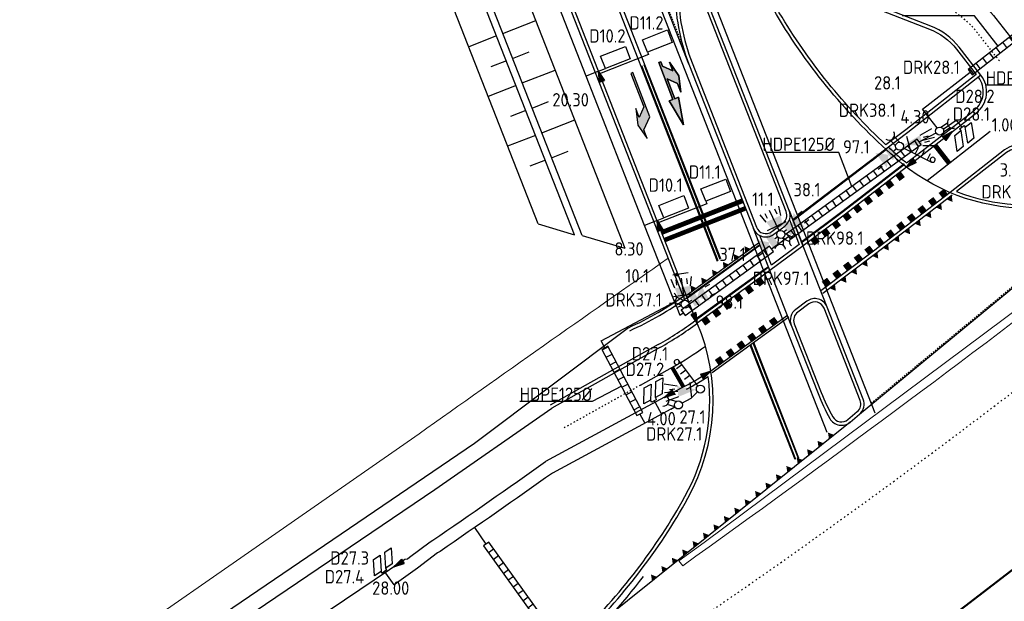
# Model space of a CAD drawing. Header units: millimetres. Extents: x 147130 to 147617, y 458821 to 459251.
# Tile 6 of 14: x 147382 to 147456, y 459045 to 459088. Entities that reach past the tile are written whole.
import ezdxf
from ezdxf.enums import TextEntityAlignment as Align

# ---------------------------------------------------------------- set-up
doc = ezdxf.new("R2010")
doc.units = ezdxf.units.MM
doc.header["$LTSCALE"] = 0.25
for name, pattern in [('LIJN1-1', [2, 1, -1]), ('LIJN1-3', [4, 1, -3]), ('VW-30-270_STREEP', [3, 0.3, -2.7])]:
    doc.linetypes.add(name, pattern=pattern)
for name, color, linetype in [('BUIS', 1, 'Continuous'), ('INST-T-CODE', 1, 'Continuous'), ('INSTALLATIE', 3, 'Continuous'), ('KABEL', 3, 'Continuous'), ('LUS-T-CODE', 1, 'Continuous'), ('LUSSEN', 7, 'Continuous'), ('MAAT-T-CODE', 7, 'Continuous'), ('MAATVOERING', 7, 'Continuous'), ('MARKERING', 9, 'Continuous'), ('MAST', 3, 'Continuous'), ('ONDERGROND', 7, 'Continuous'), ('oude_INST-T-CODE', 252, 'Continuous'), ('oude_INSTALLATIE', 252, 'Continuous'), ('oude_MAAT-T-CODE', 252, 'Continuous'), ('oude_MAATVOERING', 252, 'Continuous'), ('UITSLIJPER', 1, 'Continuous')]:
    doc.layers.add(name, color=color, linetype=linetype)
doc.styles.add('I020-1', font='ISO', dxfattribs={"height": 2})
doc.styles.add('I035-0', font='ISOCP.shx', dxfattribs={"height": 1.75})
doc.styles.add('ISO', font='isocp.shx')
pattern_1 = [(305.91365158, (13472.0838, -4114.05794), (0.5142877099, 0.3724689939), [])]

# ---------------------------------------------------------------- blocks, each defined once
blk = doc.blocks.new('V_P2')
for p, q in [((0, 0), (0.78, 0.194)), ((0, 0), (0.78, 0.146)), ((0, 0), (0.78, 0.097)), ((0.78, 0.06), (0, 0)), ((0, 0), (0.78, 0.049)), ((0.78, 0.037), (0, 0)), ((0, 0), (0.78, 0)), ((0.78, -0.194), (0, 0)), ((0, 0), (0.78, -0.097)), ((0, 0), (0.78, -0.146)), ((0, 0), (0.78, -0.049)), ((0, 0), (0.78, 0)), ((0.78, -0.194), (0.78, 0.194))]:
    blk.add_line(p, q)
for points in [[(0.78, 0.181), (0, 0)], [(0, 0), (0.78, 0.171)], [(0.78, 0.159), (0, 0)], [(0.78, 0.135), (0, 0)], [(0, 0), (0.78, 0.121)], [(0.78, 0.11), (0, 0)], [(0.78, 0.085), (0, 0)], [(0, 0), (0.78, 0.073)], [(0, 0), (0.78, 0.026)], [(0.78, 0.012), (0, 0)], [(0.78, -0.181), (0, 0)], [(0, 0), (0.78, -0.171)], [(0.78, -0.159), (0, 0)], [(0.78, -0.135), (0, 0)], [(0, 0), (0.78, -0.121)], [(0.78, -0.11), (0, 0)], [(0, 0), (0.78, -0.073)], [(0.78, -0.037), (0, 0)], [(0, 0), (0.78, -0.026)], [(0.78, -0.06), (0, 0)], [(0.78, -0.085), (0, 0)], [(0.78, -0.012), (0, 0)]]:
    blk.add_lwpolyline(points)
at = {"layer": 'oude_MAAT-T-CODE', "style": 'I020-1'}
blk.add_attdef('MAAT', text='', height=1, dxfattribs=at).set_placement((1.5, 0), align=Align.MIDDLE)
blk = doc.blocks.new('V_DRK')
for p, q in [((0.22, 0.204), (0.818, 0.204)), ((0.22, -0.204), (0.806, -0.204))]:
    blk.add_line(p, q)
blk.add_arc((1.174, -0.01), 0.416, 101.07288, 258.88402)
at = {"style": 'I020-1'}
blk.add_attdef('INST', text='', height=1, dxfattribs=at).set_placement((3.19, -0.003), align=Align.MIDDLE)
blk = doc.blocks.new('V_MAST')
blk.add_circle((0, 0), 0.3)
blk = doc.blocks.new('V_TAND')
at = {"layer": 'MARKERING'}
for points in [[(0, 0), (0.5, 0), (0.25, -0.433)], [(1, 0), (1.5, 0), (1.25, -0.433)], [(2, 0), (2.5, 0), (2.25, -0.433)]]:
    blk.add_solid(points, dxfattribs=at)
blk = doc.blocks.new('V_BLOKJE')
at = {"layer": 'MARKERING'}
for points in [[(1, 0), (1.5, 0), (1, -0.5), (1.5, -0.5)], [(2, 0), (2.5, 0), (2, -0.5), (2.5, -0.5)], [(3, 0), (3.5, 0), (3, -0.5), (3.5, -0.5)]]:
    blk.add_solid(points, dxfattribs=at)
blk = doc.blocks.new('V_VGLNT')
for p, q in [((0.548, 0), (0.3, 0)), ((1.948, 0.4), (2.348, 0.4)), ((1.948, -0.4), (2.348, -0.4))]:
    blk.add_line(p, q)
for points in [[(0.548, 0.5), (1.048, 0.5), (0.548, -0.5), (1.048, -0.5)], [(1.048, 0), (1.748, 0.7), (1.748, -0.7)]]:
    blk.add_solid(points)
at = {"style": 'I020-1'}
blk.add_attdef('INST', text='', height=1, dxfattribs=at).set_placement((4.115, -0.001), align=Align.MIDDLE)
blk = doc.blocks.new('V_3X20LNT_S')
for p, q in [((0.7, 0.58), (0.7, -0.58)), ((1.7, 0.4), (2.666, 0.659)), ((1.7, 0), (2.7, 0)), ((1.9, 0.2), (2.3, 0.2)), ((1.7, -0.4), (2.666, -0.659)), ((1.9, -0.2), (2.3, -0.2))]:
    blk.add_line(p, q)
blk.add_solid([(0.3, 0), (1.7, 0.4), (1.7, -0.4)])
at = {"style": 'I020-1'}
blk.add_attdef('LNT', text='', height=1, dxfattribs=at).set_placement((4.129, 0), align=Align.MIDDLE)
blk = doc.blocks.new('V_3X30LNT_S')
for p, q in [((0.7, 0.769), (0.7, -0.769)), ((1.3, 0.6), (1.979, 0.769)), ((0.3, 0), (1.975, 0)), ((1.5, 0.4), (1.9, 0.4)), ((1.3, -0.6), (1.979, -0.769)), ((1.5, -0.4), (1.9, -0.4))]:
    blk.add_line(p, q)
blk.add_solid([(0.5, 0.4), (0.5, -0.4), (1.3, 0.6), (1.3, -0.6)])
at = {"layer": 'oude_INST-T-CODE', "style": 'I020-1'}
blk.add_attdef('LNT', text='', height=1, dxfattribs=at).set_placement((3.534, -0.001), align=Align.MIDDLE)
blk = doc.blocks.new('V_SECLNT_WTV')
for p, q in [((0.3, 0), (2.677, 0)), ((1.3, 0.5), (1.3, 0)), ((1.8, 0.5), (1.8, 0)), ((2.3, 0.5), (2.3, 0))]:
    blk.add_line(p, q)
at = {"extrusion": (0, 0, -1)}
blk.add_ellipse((2.677, 0.189), major_axis=(0.134, -0.134), ratio=1, start_param=5.497787, end_param=11.780972, dxfattribs=at)

msp = doc.modelspace()

# ---------------------------------------------------------------- hatches: boundary and pattern name
at = {"layer": 'BUIS'}
h = msp.add_hatch(dxfattribs=at)
h.set_pattern_fill('LINE', color=256, scale=0.2, angle=307.98, style=0)
h.paths.add_polyline_path([(147453.884, 459084.269), (147457.431, 459087.038), (147457.123, 459087.432), (147453.576, 459084.663)])
h = msp.add_hatch(dxfattribs=at)
h.set_pattern_fill('LINE', color=256, scale=0.2, angle=305.91365, style=0)
h.set_pattern_definition(pattern_1)
h.paths.add_polyline_path([(147440.262, 459071.946), (147450.054, 459079.038), (147449.761, 459079.443), (147439.969, 459072.351)])
h = msp.add_hatch(dxfattribs=at)
h.set_pattern_fill('LINE', color=256, scale=0.2, angle=305.91365, style=0)
h.set_pattern_definition(pattern_1)
h.paths.add_polyline_path([(147432.371, 459066.231), (147438.99, 459071.025), (147438.696, 459071.43), (147432.078, 459066.636)])
h = msp.add_hatch(dxfattribs=at)
h.set_pattern_fill('LINE', color=256, scale=0.2, angle=27.79517, style=0)
h.set_pattern_definition([(27.79517267, (-327433.9189, 375369.63066), (-0.29610819, 0.5617338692), [])])
h.paths.add_polyline_path([(147426.133, 459063.694), (147428.747, 459058.735), (147429.189, 459058.968), (147426.575, 459063.927)])
h = msp.add_hatch(dxfattribs=at)
h.set_pattern_fill('LINE', color=256, scale=0.2, angle=35.94296, style=0)
h.set_pattern_definition([(35.9429571, (-310783.09135, 308892.57135), (-0.3727319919, 0.51409713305), [])])
h.paths.add_polyline_path([(147417.248, 459048.968), (147438.507, 459019.373), (147438.912, 459019.667), (147417.653, 459049.262)])
at = {"layer": 'ONDERGROND'}
for points in [[(147431.793, 459083.619), (147432.043, 459082.965), (147431.895, 459084.194), (147431.187, 459085.208), (147431.437, 459084.554), (147430.662, 459084.9), (147430.537, 459085.227), (147430.397, 459085.174), (147431.449, 459082.418), (147431.169, 459082.311), (147432.25, 459080.529), (147431.87, 459082.578), (147431.589, 459082.471), (147431.019, 459083.966)], [(147428.44, 459084.427), (147428.3, 459084.373), (147429.27, 459081.853), (147428.925, 459081.078), (147428.674, 459081.731), (147428.825, 459080.503), (147429.535, 459079.491), (147429.284, 459080.144), (147429.715, 459081.114)]]:
    msp.add_hatch(color=256, dxfattribs=at).paths.add_polyline_path(points)

# ---------------------------------------------------------------- linework, layer by layer
at = {"layer": 'BUIS'}
for points in [[(147455.822, 459086.416), (147454.062, 459088.67), (147448.63, 459088.67)], [(147463.009, 459084.958), (147460.335, 459083.477), (147454.903, 459083.477)], [(147444.865, 459075.897), (147443.9, 459078.432), (147438.468, 459078.432)], [(147427.589, 459060.932), (147425.404, 459059.785), (147419.972, 459059.785)]]:
    msp.add_lwpolyline(points, dxfattribs=at)
at = {"layer": 'BUIS', "flags": 128}
for points in [[(147453.884, 459084.269), (147457.431, 459087.038), (147457.123, 459087.432), (147453.576, 459084.663)], [(147440.262, 459071.946), (147450.054, 459079.038), (147449.761, 459079.443), (147439.969, 459072.351)], [(147432.371, 459066.231), (147438.99, 459071.025), (147438.696, 459071.43), (147432.078, 459066.636)], [(147426.133, 459063.694), (147428.747, 459058.735), (147429.189, 459058.968), (147426.575, 459063.927)], [(147417.248, 459048.968), (147438.507, 459019.373), (147438.912, 459019.667), (147417.653, 459049.262)]]:
    msp.add_lwpolyline(points, close=True, dxfattribs=at)
at = {"layer": 'INSTALLATIE'}
msp.add_line((147432.598, 459069.426), (147431.451, 459069.261), dxfattribs=at)
msp.add_lwpolyline([(147431.431, 459069.258, 0, 0.35, 0), (147431.827, 459069.315, 0.35, 0.35, 0)], format="xyseb", dxfattribs=at)
at = {"layer": 'KABEL'}
for p, q in [((147439.718, 459072.06), (147439.813, 459071.929)), ((147426.065, 459064.338, 14.248), (147431.586, 459067.249, 14.248))]:
    msp.add_line(p, q, dxfattribs=at)
for points in [[(147424.95, 459084.162), (147420.285, 459096.133)], [(147425.885, 459084.528), (147424.95, 459084.162)], [(147429.323, 459072.987), (147424.95, 459084.162)], [(147430.266, 459073.356), (147429.323, 459072.987)], [(147431.749, 459066.834), (147429.323, 459072.987)], [(147432.088, 459066.966), (147431.749, 459066.834)]]:
    msp.add_lwpolyline(points, dxfattribs=at)
at = {"layer": 'KABEL', "flags": 128}
for points in [[(147450.713, 459082.111), (147453.73, 459084.466)], [(147450.169, 459081.685), (147450.713, 459082.111)], [(147451.263, 459080.283), (147450.169, 459081.685)], [(147451.714, 459080.186), (147452.698, 459080.863), (147452.995, 459080.483)], [(147449.908, 459079.241), (147451.182, 459079.908)], [(147448.611, 459078.669), (147448.638, 459078.63)], [(147438.843, 459071.227), (147440.115, 459072.149)], [(147431.749, 459066.834), (147431.977, 459066.254), (147432.224, 459066.433)], [(147432.128, 459059.673), (147432.829, 459060.052), (147433.296, 459060.512)], [(147430.119, 459059.725), (147430.594, 459058.845)], [(147428.968, 459058.852), (147429.338, 459058.167)], [(147431.289, 459059.22), (147431.6, 459059.388)], [(147417.451, 459049.115), (147416.597, 459050.348)]]:
    msp.add_lwpolyline(points, dxfattribs=at)
at = {"layer": 'KABEL', "elevation": 14.248}
msp.add_lwpolyline([(147426.347, 459063.818), (147426.065, 459064.338)], dxfattribs=at)
at = {"layer": 'KABEL', "flags": 128}
msp.add_lwpolyline([(147431.289, 459059.22), (147422.424, 459054.434, -0.004074), (147414.001, 459048.56), (147413.816, 459048.443), (147412.308, 459047.317), (147410.549, 459046.053), (147409.924, 459046.94)], format="xyb", dxfattribs=at)
at = {"layer": 'LUSSEN'}
for points in [[(147431.407, 459086.693), (147429.545, 459085.963), (147429.18, 459086.894), (147431.042, 459087.624), (147431.407, 459086.693)], [(147428.259, 459085.459), (147426.397, 459084.729), (147426.032, 459085.66), (147427.894, 459086.39), (147428.259, 459085.459)], [(147435.776, 459075.517), (147433.914, 459074.787), (147433.549, 459075.718), (147435.411, 459076.448), (147435.776, 459075.517)], [(147432.628, 459074.283), (147430.766, 459073.553), (147430.401, 459074.484), (147432.263, 459075.214), (147432.628, 459074.283)]]:
    msp.add_lwpolyline(points, dxfattribs=at)
at = {"layer": 'LUSSEN', "flags": 128}
for points in [[(147454.006, 459079.512), (147453.559, 459079.143), (147453.369, 459080.334), (147453.816, 459080.703)], [(147453.218, 459078.896), (147452.771, 459078.527), (147452.581, 459079.719), (147453.028, 459080.088)], [(147429.784, 459059.885), (147429.277, 459059.604), (147429.307, 459060.81), (147429.815, 459061.091)], [(147430.659, 459060.369), (147430.152, 459060.088), (147430.182, 459061.294), (147430.69, 459061.575)], [(147410.404, 459047.629), (147409.923, 459047.306), (147409.85, 459048.51), (147410.331, 459048.834)], [(147409.574, 459047.066), (147409.093, 459046.743), (147409.02, 459047.947), (147409.501, 459048.27)]]:
    msp.add_lwpolyline(points, close=True, dxfattribs=at)
at = {"layer": 'ONDERGROND'}
for p, q in [((147434.799, 459070.288), (147421.512, 459104.174)), ((147435.05, 459070.47), (147421.791, 459104.284)), ((147432.654, 459085.071), (147425.217, 459104.037)), ((147430.397, 459085.174), (147430.537, 459085.227)), ((147430.537, 459085.227), (147430.397, 459085.174)), ((147431.449, 459082.418), (147430.397, 459085.174)), ((147430.397, 459085.174), (147431.449, 459082.418)), ((147430.537, 459085.227), (147430.662, 459084.9)), ((147430.662, 459084.9), (147430.537, 459085.227)), ((147430.662, 459084.9), (147431.437, 459084.554)), ((147431.437, 459084.554), (147430.662, 459084.9)), ((147431.437, 459084.554), (147431.187, 459085.208)), ((147431.187, 459085.208), (147431.895, 459084.194)), ((147431.895, 459084.194), (147431.187, 459085.208)), ((147431.187, 459085.208), (147431.437, 459084.554)), ((147428.44, 459084.427), (147428.3, 459084.373)), ((147428.3, 459084.373), (147429.27, 459081.853)), ((147429.715, 459081.114), (147428.44, 459084.427)), ((147428.44, 459084.427), (147428.44, 459084.427)), ((147431.793, 459083.619), (147431.019, 459083.966)), ((147431.019, 459083.966), (147431.589, 459082.471)), ((147431.589, 459082.471), (147431.019, 459083.966)), ((147431.019, 459083.966), (147431.793, 459083.619)), ((147431.895, 459084.194), (147432.043, 459082.965)), ((147432.043, 459082.965), (147431.895, 459084.194)), ((147432.043, 459082.965), (147431.793, 459083.619)), ((147431.793, 459083.619), (147432.043, 459082.965)), ((147431.793, 459083.619), (147431.793, 459083.619)), ((147431.169, 459082.311), (147431.449, 459082.418)), ((147431.449, 459082.418), (147431.169, 459082.311)), ((147431.589, 459082.471), (147431.87, 459082.578)), ((147431.87, 459082.578), (147431.589, 459082.471)), ((147431.87, 459082.578), (147432.25, 459080.529)), ((147432.25, 459080.529), (147431.87, 459082.578)), ((147428.925, 459081.078), (147428.674, 459081.731)), ((147428.674, 459081.731), (147428.825, 459080.503)), ((147429.27, 459081.853), (147428.925, 459081.078)), ((147432.25, 459080.529), (147431.169, 459082.311)), ((147431.169, 459082.311), (147432.25, 459080.529)), ((147429.284, 459080.144), (147429.715, 459081.114)), ((147428.825, 459080.503), (147429.535, 459079.491)), ((147429.535, 459079.491), (147429.284, 459080.144)), ((147452.087, 459077.534), (147451.016, 459078.928)), ((147447.41, 459078.688), (147440.455, 459073.394)), ((147448.812, 459077.55), (147444.234, 459074.033)), ((147448.964, 459077.352), (147444.385, 459073.834)), ((147445.437, 459058.84), (147468.162, 459077.577)), ((147452.224, 459075.452), (147446.499, 459071.044)), ((147452.377, 459075.254), (147446.65, 459070.845)), ((147436.628, 459074.938), (147430.576, 459072.565)), ((147436.847, 459074.379), (147430.795, 459072.006)), ((147436.901, 459074.24), (147430.85, 459071.867)), ((147443.015, 459066.866), (147440.177, 459074.103)), ((147444.234, 459074.033), (147441.063, 459071.663)), ((147444.385, 459073.834), (147441.213, 459071.463)), ((147440.321, 459065.518), (147437.484, 459072.752)), ((147437.872, 459071.657), (147432.439, 459067.707)), ((147437.963, 459071.531), (147432.53, 459067.582)), ((147446.499, 459071.044), (147442.538, 459068.084)), ((147446.65, 459070.845), (147442.687, 459067.883)), ((147438.275, 459069.58), (147433.138, 459065.861)), ((147438.423, 459069.378), (147433.284, 459065.659)), ((147438.571, 459069.801), (147438.275, 459069.58)), ((147438.72, 459069.6), (147438.423, 459069.378)), ((147440.042, 459066.229), (147434.295, 459062.069)), ((147440.133, 459066.104), (147434.385, 459061.944)), ((147440.623, 459055.435), (147437.256, 459064.021)), ((147440.902, 459055.545), (147437.507, 459064.203)), ((147444.737, 459058.245), (147424.444, 459041.974))]:
    msp.add_line(p, q, dxfattribs=at)
at = {"layer": 'ONDERGROND', "linetype": 'LIJN1-1', "ltscale": 0.3}
for p, q in [((147432.177, 459086.493), (147425.426, 459103.71)), ((147446.321, 459059.666), (147468.115, 459077.635))]:
    msp.add_line(p, q, dxfattribs=at)
at = {"layer": 'ONDERGROND', "linetype": 'VW-30-270_STREEP', "ltscale": 0.25}
for p, q in [((147455.927, 459085.309), (147454.282, 459087.416)), ((147429.015, 459061.013), (147423.221, 459057.772))]:
    msp.add_line(p, q, dxfattribs=at)
at = {"layer": 'ONDERGROND', "linetype": 'Continuous'}
for p, q in [((147434.841, 459070.318), (147429.113, 459084.926)), ((147435.008, 459070.44), (147429.299, 459084.999)), ((147455.239, 459080.015), (147450.501, 459076.316)), ((147440.669, 459055.453), (147437.298, 459064.052)), ((147440.855, 459055.527), (147437.465, 459064.173)), ((147429.015, 459061.013), (147431.412, 459062.354))]:
    msp.add_line(p, q, dxfattribs=at)
at = {"layer": 'ONDERGROND', "ltscale": 0.125}
for p, q in [((147447.44, 459078.648), (147440.486, 459073.354)), ((147448.781, 459077.59), (147444.204, 459074.073)), ((147444.204, 459074.073), (147441.033, 459071.703)), ((147437.993, 459071.491), (147432.559, 459067.541)), ((147438.246, 459069.62), (147433.108, 459065.902)), ((147438.541, 459069.841), (147438.246, 459069.62))]:
    msp.add_line(p, q, dxfattribs=at)
at = {"layer": 'ONDERGROND'}
for points in [[(147405.046, 459032.056), (147424.444, 459041.974, 0.074169), (147432.577, 459052.551, 0.2304), (147433.284, 459065.659), (147418.424, 459103.556), (147399.186, 459165.896), (147391.544, 459184.02, 0.395739)], [(147549.196, 459149.483), (147524.683, 459129.092), (147523.578, 459128.076), (147511.69, 459116.657), (147499.601, 459105.429), (147491.809, 459098.401), (147482.063, 459089.793), (147474.827, 459083.653), (147467.878, 459077.925, -0.377547), (147448.107, 459078.06, -0.077874), (147439.214, 459088.786, -0.455134), (147444.862, 459105.979), (147533.844, 459143.512, 0.080309), (147536.549, 459145.206), (147538.418, 459145.234)], [(147440.091, 459102.338), (147442.539, 459096.531, 0.202249), (147445.322, 459093.818), (147452.063, 459091.176, -0.13439), (147455.661, 459088.493), (147457.306, 459086.386, 0.414214), (147460.113, 459086.04), (147460.846, 459086.612), (147516.623, 459130.158, 0.338064), (147517.852, 459134.854), (147517.559, 459135.554, 0.414698), (147516.249, 459136.09)], [(147448.964, 459077.352), (147450.292, 459078.372), (147454.202, 459081.425, 0.414214), (147454.547, 459084.232), (147452.902, 459086.339, 0.13439), (147450.786, 459087.917), (147444.045, 459090.56, -0.202249), (147439.314, 459095.171), (147438.657, 459096.731, 0.761166), (147437.644, 459096.599, -0.029264)], [(147438.426, 459096.634), (147439.084, 459095.074, 0.202249), (147443.953, 459090.327), (147450.695, 459087.685, -0.13439), (147452.705, 459086.185), (147454.197, 459084.275), (147448.915, 459080.151), (147447.425, 459079.015, -0.071454), (147439.429, 459088.913, -0.170885), (147437.891, 459096.564, -0.170885)], [(147431.619, 459090.645, 0.095316), (147432.654, 459085.071), (147437.484, 459072.752, 0.495102), (147439.014, 459072.317), (147439.845, 459072.937, 0.337701), (147440.177, 459074.103), (147433.55, 459091.004, 0.8259), (147431.619, 459090.645)], [(147431.869, 459090.633, 0.095136), (147432.887, 459085.162), (147437.717, 459072.844, 0.495102), (147438.864, 459072.517), (147439.695, 459073.138, 0.337701), (147439.944, 459074.012), (147433.317, 459090.913, 0.8259), (147431.869, 459090.644, 0.8259)], [(147447.612, 459078.842, 0.004971), (147448.273, 459078.247, 0.015337), (147448.964, 459077.667), (147450.139, 459078.57), (147454.048, 459081.622, 0.414214), (147454.35, 459084.078)], [(147461.922, 459074.759), (147459.114, 459078.301, 0.412061), (147456.316, 459078.635), (147452.224, 459075.452)], [(147461.482, 459074.912), (147458.918, 459078.146, 0.412098), (147456.47, 459078.438), (147452.716, 459075.519, 0.152832), (147461.482, 459074.912)], [(147442.336, 459060.379, 0.034352), (147443.218, 459058.518, 0.472007), (147444.737, 459058.245), (147445.437, 459058.84, 0.32039), (147445.72, 459059.967), (147443.015, 459066.866, 0.494243), (147441.488, 459067.303), (147440.656, 459066.685, 0.33847), (147440.321, 459065.518), (147442.336, 459060.379)], [(147404.99, 459032.318), (147424.297, 459042.18, 0.073962), (147432.359, 459052.672, 0.159019), (147434.099, 459061.656)], [(147130.896, 458879.007), (147136.12, 458881.978, 0.002229), (147197.14, 458917.201, 0.002959), (147227.188, 458935.077, 0.004372), (147323.406, 458994.339, 0.007777), (147396.961, 459041.938), (147413.613, 459053.187), (147422.367, 459059.299)], [(147132.231, 458876.404), (147178.796, 458903.041), (147198.814, 458914.712, 0.002581), (147254.84, 458948.338, 0.002722), (147325.398, 458992.142, 0.004614), (147363.793, 459016.517), (147398.87, 459039.573), (147411.37, 459047.971), (147411.557, 459048.009), (147411.717, 459048.124), (147413.249, 459049.267), (147413.451, 459049.395, 0.004091), (147421.895, 459055.285)]]:
    msp.add_lwpolyline(points, format="xyb", dxfattribs=at)
for points in [[(147413.175, 459141.08), (147424.139, 459105.555), (147424.798, 459103.873), (147442.982, 459057.499)], [(147446.613, 459058.923), (147424.154, 459116.199), (147423.136, 459118.613)], [(147432.226, 459067.672), (147420.964, 459096.394)], [(147421.346, 459073.093), (147413.729, 459092.519), (147418.757, 459094.49), (147427.855, 459071.287)], [(147424.084, 459072.274), (147416.737, 459091.013)], [(147424.644, 459072.216), (147417.202, 459091.195)], [(147418.706, 459087.36), (147421.173, 459088.327)], [(147418.241, 459087.177), (147416.146, 459086.356)], [(147419.436, 459085.498), (147420.67, 459085.982)], [(147418.971, 459085.315), (147417.807, 459084.859)], [(147420.159, 459083.654), (147422.633, 459084.603)], [(147454.547, 459084.232), (147449.067, 459079.953), (147447.41, 459078.688)], [(147419.701, 459083.453), (147417.606, 459082.632)], [(147420.896, 459081.774), (147422.13, 459082.258)], [(147420.431, 459081.591), (147419.267, 459081.135)], [(147421.626, 459079.912), (147424.094, 459080.879)], [(147421.161, 459079.73), (147419.066, 459078.908)], [(147422.357, 459078.05), (147423.59, 459078.534)], [(147421.891, 459077.868), (147420.727, 459077.411)], [(147440.177, 459074.103), (147441.213, 459071.463), (147438.72, 459069.6), (147437.484, 459072.752)], [(147421.346, 459073.093), (147424.084, 459072.274)], [(147424.644, 459072.216), (147427.855, 459071.287)], [(147428.118, 459065.321), (147416.584, 459056.634), (147396.591, 459043.062), (147373.446, 459027.785), (147348.008, 459011.272), (147323.882, 458996.041), (147298.914, 458980.45), (147298.714, 458980.771), (147298.049, 458980.352)], [(147430.357, 459064.056), (147422.244, 459059.517)], [(147430.479, 459063.837), (147422.367, 459059.299)], [(147432.354, 459060.932), (147421.895, 459055.285)]]:
    msp.add_lwpolyline(points, dxfattribs=at)
at = {"layer": 'ONDERGROND', "const_width": 0.3, "flags": 128}
for points in [[(147452.196, 459077.639), (147451.119, 459079.018)], [(147430.631, 459072.425), (147436.682, 459074.798)], [(147430.85, 459071.867), (147436.901, 459074.24)], [(147432.246, 459060.873), (147431.392, 459062.361)]]:
    msp.add_lwpolyline(points, dxfattribs=at)
at = {"layer": 'ONDERGROND', "flags": 128}
msp.add_lwpolyline([(147440.186, 459073.396), (147440.91, 459071.549), (147438.833, 459069.997), (147437.959, 459072.228)], dxfattribs=at)
at = {"layer": 'ONDERGROND', "lineweight": 0, "flags": 128}
msp.add_lwpolyline([(147463.715, 459070.883, -0.008224), (147432.187, 459047.477), (147431.902, 459047.853), (147433.805, 459049.224), (147460.821, 459069.392)], format="xyb", dxfattribs=at)
at = {"layer": 'ONDERGROND', "lineweight": 0}
msp.add_lwpolyline([(147431.107, 459070.526, 0.001779), (147412.426, 459057.375), (147378.061, 459033.499), (147360.493, 459021.604), (147302.623, 458985.215), (147298.143, 458982.711)], format="xyb", dxfattribs=at)
at = {"layer": 'ONDERGROND'}
msp.add_lwpolyline([(147442.569, 459060.47, 0.034352), (147443.436, 459058.641, 0.472007), (147444.575, 459058.436), (147445.275, 459059.03, 0.32039), (147445.488, 459059.876), (147442.782, 459066.775, 0.494243), (147441.637, 459067.103), (147440.805, 459066.485, 0.33847), (147440.554, 459065.609)], format="xyb", close=True, dxfattribs=at)
at = {"layer": 'ONDERGROND', "flags": 128}
for points, const_width in [([(147270.03, 458925.956), (147319.508, 458956.269), (147341.049, 458969.806, 0.000494), (147380.504, 458995.048), (147408.506, 459013.334), (147420.168, 459021.098), (147431.431, 459028.822), (147444.516, 459037.957, 0.018861), (147465.939, 459054.406, 0.045767), (147465.939, 459054.406, 0.000393)], 0.15), ([(147461.719, 459046.795, -0.020577), (147431.319, 459024.762, -0.007551), (147342.779, 458967.054, -0.003339), (147287.724, 458932.91)], 0.1)]:
    msp.add_lwpolyline(points, format="xyb", dxfattribs=dict(at, const_width=const_width))
at = {"layer": 'ONDERGROND', "linetype": 'VW-30-270_STREEP', "ltscale": 0.25}
msp.add_arc((147448.961, 459083.262), 6.75, 37.97977, 68.59622, dxfattribs=at)
at = {"layer": 'ONDERGROND', "linetype": 'LIJN1-3', "ltscale": 0.3}
msp.add_arc((147131.56, 459485.296), 535.087, 303.71073, 309.53789, dxfattribs=at)
at = {"layer": 'ONDERGROND'}
for centre, radius, start, end in [((147418.184, 459087.444), 24.251, 294.18086, 305.9919), ((147418.184, 459087.444), 24.501, 294.18086, 305.83987), ((147418.273, 459085.655), 24.75, 299.22508, 306.90199), ((147418.273, 459085.655), 25, 299.22508, 306.90199), ((147411.211, 459099.206), 43.726, 298.9165, 301.86422), ((147411.211, 459099.206), 43.976, 298.9165, 301.36348), ((147393.058, 459074.527), 45.669, 312.49753, 322.43866)]:
    msp.add_arc(centre, radius, start, end, dxfattribs=at)
at = {"layer": 'ONDERGROND', "linetype": 'Continuous'}
msp.add_arc((147418.273, 459085.655), 26.75, 299.41687, 305.7183, dxfattribs=at)
at = {"layer": 'UITSLIJPER', "flags": 128}
for points in [[(147429.545, 459085.963), (147429.618, 459085.777), (147425.958, 459084.342)], [(147425.885, 459084.528), (147426.397, 459084.729)], [(147452.931, 459080.218), (147453.273, 459080.462)], [(147452.931, 459080.218), (147453.028, 459080.088)], [(147452.995, 459080.483), (147453.102, 459080.34)], [(147453.273, 459080.462), (147453.368, 459080.335)], [(147433.914, 459074.787), (147433.987, 459074.601), (147430.339, 459073.17)], [(147430.266, 459073.356), (147430.766, 459073.553)], [(147429.863, 459059.747), (147429.784, 459059.885)], [(147430.233, 459059.948), (147429.863, 459059.747)], [(147430.119, 459059.725), (147430.048, 459059.847)], [(147430.233, 459059.948), (147430.152, 459060.088)], [(147409.667, 459046.936), (147409.574, 459047.066)], [(147410.017, 459047.174), (147409.667, 459046.936)], [(147409.924, 459046.94), (147409.842, 459047.055)], [(147410.017, 459047.174), (147409.923, 459047.306)]]:
    msp.add_lwpolyline(points, dxfattribs=at)

# ---------------------------------------------------------------- block references
at = {"layer": 'INSTALLATIE'}
ref = msp.add_blockref('V_DRK', (147451.448, 459080.047), dxfattribs=dict(at, rotation=32.50750928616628))
ref.add_attrib('INST', 'DRK28.1', dxfattribs={"layer": 'INST-T-CODE', "height": 1, "style": 'I020-1'}).set_placement((147450.827, 459084.83), align=Align.MIDDLE)
ref = msp.add_blockref('V_3X20LNT_S', (147448.442, 459078.917), dxfattribs=dict(at, rotation=14.71195531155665))
ref.add_attrib('LNT', '28.1', dxfattribs={"layer": 'INST-T-CODE', "height": 1, "style": 'I020-1'}).set_placement((147447.529, 459083.663), align=Align.MIDDLE)
ref = msp.add_blockref('V_DRK', (147448.442, 459078.917), dxfattribs=dict(at, rotation=132.8660657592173))
ref.add_attrib('INST', 'DRK38.1', dxfattribs={"layer": 'INST-T-CODE', "height": 1, "style": 'I020-1'}).set_placement((147446.033, 459081.614), align=Align.MIDDLE)
for p in [(147451.448, 459080.047), (147448.442, 459078.917), (147439.542, 459072.303), (147432.367, 459067.076), (147433.51, 459060.722), (147431.864, 459059.53)]:
    msp.add_blockref('V_MAST', p, dxfattribs=at)
ref = msp.add_blockref('V_VGLNT', (147448.442, 459078.917), dxfattribs=dict(at, rotation=217.8706165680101))
ref.add_attrib('INST', '97.1', dxfattribs={"layer": 'INST-T-CODE', "height": 1, "style": 'I020-1'}).set_placement((147445.207, 459078.868), align=Align.MIDDLE)
at = {"layer": 'INSTALLATIE', "color": 6, "rotation": 333.7318999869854}
msp.add_blockref('V_SECLNT_WTV', (147448.442, 459078.917), dxfattribs=at)
at = {"layer": 'INSTALLATIE'}
ref = msp.add_blockref('V_VGLNT', (147439.542, 459072.303), dxfattribs=dict(at, rotation=37.87061656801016))
ref.add_attrib('INST', '38.1', dxfattribs={"layer": 'INST-T-CODE', "height": 1, "style": 'I020-1'}).set_placement((147441.505, 459075.66), align=Align.MIDDLE)
at = {"layer": 'INSTALLATIE', "color": 6}
ref = msp.add_blockref('V_3X30LNT_S', (147439.542, 459072.303), dxfattribs=dict(at, rotation=115.100821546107))
ref.add_attrib('LNT', '11.1', dxfattribs={"layer": 'INST-T-CODE', "height": 1, "style": 'I020-1'}).set_placement((147438.197, 459074.943), align=Align.MIDDLE)
at = {"layer": 'INSTALLATIE'}
ref = msp.add_blockref('V_VGLNT', (147439.542, 459072.303), dxfattribs=dict(at, rotation=214.2032923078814))
ref.add_attrib('INST', '37.1', dxfattribs={"layer": 'INST-T-CODE', "height": 1, "style": 'I020-1'}).set_placement((147435.924, 459070.818), align=Align.MIDDLE)
ref = msp.add_blockref('V_DRK', (147439.542, 459072.303), dxfattribs=dict(at, rotation=268.0767656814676))
ref.add_attrib('INST', 'DRK97.1', dxfattribs={"layer": 'LUS-T-CODE', "height": 1, "style": 'I020-1'}).set_placement((147439.565, 459069.018), align=Align.MIDDLE)
ref = msp.add_blockref('V_DRK', (147439.542, 459072.303), dxfattribs=dict(at, rotation=334.533654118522))
ref.add_attrib('INST', 'DRK98.1', dxfattribs={"layer": 'INST-T-CODE', "height": 1, "style": 'I020-1'}).set_placement((147443.581, 459072.031), align=Align.MIDDLE)
at = {"layer": 'INSTALLATIE', "color": 6}
ref = msp.add_blockref('V_3X30LNT_S', (147432.367, 459067.076), dxfattribs=dict(at, rotation=98.15964946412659))
ref.add_attrib('LNT', '10.1', dxfattribs={"layer": 'INST-T-CODE', "height": 1, "style": 'I020-1'}).set_placement((147428.779, 459069.208), align=Align.MIDDLE)
at = {"layer": 'INSTALLATIE'}
ref = msp.add_blockref('V_VGLNT', (147432.367, 459067.076), dxfattribs=dict(at, rotation=29.67868336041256))
ref.add_attrib('INST', '98.1', dxfattribs={"layer": 'INST-T-CODE', "height": 1, "style": 'I020-1'}).set_placement((147435.68, 459067.245), align=Align.MIDDLE)
ref = msp.add_blockref('V_DRK', (147432.367, 459067.076), dxfattribs=dict(at, rotation=155.4191239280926))
ref.add_attrib('INST', 'DRK37.1', dxfattribs={"layer": 'INST-T-CODE', "height": 1, "style": 'I020-1'}).set_placement((147428.507, 459067.406), align=Align.MIDDLE)
at = {"layer": 'INSTALLATIE', "rotation": 127.2113741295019}
msp.add_blockref('V_SECLNT_WTV', (147433.51, 459060.722), dxfattribs=at)
at = {"layer": 'INSTALLATIE'}
ref = msp.add_blockref('V_3X20LNT_S', (147433.51, 459060.722), dxfattribs=dict(at, rotation=186.0914909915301))
ref.add_attrib('LNT', '27.1', dxfattribs={"layer": 'INST-T-CODE', "height": 1, "style": 'I020-1'}).set_placement((147432.92, 459058.631), align=Align.MIDDLE)
ref = msp.add_blockref('V_DRK', (147431.864, 459059.53), dxfattribs=dict(at, rotation=164.2905419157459))
ref.add_attrib('INST', 'DRK27.1', dxfattribs={"layer": 'INST-T-CODE', "height": 1, "style": 'I020-1'}).set_placement((147431.549, 459057.362), align=Align.MIDDLE)
at = {"layer": 'MAATVOERING'}
ref = msp.add_blockref('V_P2', (147425.881, 459084.524), dxfattribs=dict(at, rotation=288.7112052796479))
ref.add_attrib('MAAT', '20.30', dxfattribs={"layer": 'MAAT-T-CODE', "height": 1, "style": 'I020-1'}).set_placement((147423.785, 459082.395), align=Align.MIDDLE)
ref = msp.add_blockref('V_P2', (147452.367, 459079.992), dxfattribs=dict(at, rotation=221.1163998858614))
ref.add_attrib('MAAT', '4.30', dxfattribs={"layer": 'MAAT-T-CODE', "height": 1, "style": 'I020-1'}).set_placement((147449.599, 459081.118), align=Align.MIDDLE)
ref = msp.add_blockref('V_P2', (147457.894, 459079.818), dxfattribs=dict(at, rotation=38.7356170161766))
ref.add_attrib('MAAT', '1.00', dxfattribs={"height": 1, "style": 'I020-1'}).set_placement((147456.322, 459080.515), align=Align.MIDDLE)
for p, rotation in [((147448.964, 459077.352), 38.7356170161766), ((147433.284, 459065.659), 111.4108679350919), ((147434.295, 459062.069), 211.1272922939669)]:
    msp.add_blockref('V_P2', p, dxfattribs=dict(at, rotation=rotation))
ref = msp.add_blockref('V_P2', (147430.262, 459073.353), dxfattribs=dict(at, rotation=288.7112052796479))
ref.add_attrib('MAAT', '8.30', dxfattribs={"layer": 'MAAT-T-CODE', "height": 1, "style": 'I020-1'}).set_placement((147428.166, 459071.223), align=Align.MIDDLE)
ref = msp.add_blockref('V_P2', (147430.814, 459060.1), dxfattribs=dict(at, xscale=-1, rotation=211.1272923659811))
ref.add_attrib('MAAT', '4.00', dxfattribs={"layer": 'MAAT-T-CODE', "height": 1, "style": 'I020-1'}).set_placement((147430.586, 459058.507), align=Align.MIDDLE)
ref = msp.add_blockref('V_P2', (147410.532, 459047.408), dxfattribs=dict(at, xscale=-1, rotation=211.1272923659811))
ref.add_attrib('MAAT', '28.00', dxfattribs={"layer": 'MAAT-T-CODE', "height": 1, "style": 'I020-1'}).set_placement((147410.303, 459045.814), align=Align.MIDDLE)
at = {"layer": 'MAST'}
for p in [(147451.448, 459080.047), (147448.442, 459078.917), (147439.542, 459072.303), (147432.367, 459067.076), (147433.51, 459060.722), (147431.864, 459059.53)]:
    msp.add_blockref('V_MAST', p, dxfattribs=at)
at = {"layer": 'ONDERGROND'}
for name, p, rotation in [('V_BLOKJE', (147445.754, 459074.886), 37.23042609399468), ('V_BLOKJE', (147443.365, 459073.07), 37.23042609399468), ('V_BLOKJE', (147448.982, 459073.596), 37.30851570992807), ('V_TAND', (147450.365, 459073.722), 37.28852876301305), ('V_BLOKJE', (147446.595, 459071.778), 37.30851570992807), ('V_BLOKJE', (147440.966, 459071.269), 37.23042609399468), ('V_TAND', (147447.978, 459071.905), 37.28852876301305), ('V_BLOKJE', (147444.209, 459069.959), 37.30851570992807), ('V_TAND', (147437.272, 459071.221), 216.013350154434), ('V_TAND', (147445.591, 459070.087), 37.28852876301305), ('V_BLOKJE', (147441.813, 459068.154), 37.30851570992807), ('V_TAND', (147434.846, 459069.457), 216.013350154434), ('V_TAND', (147443.204, 459068.27), 37.28852876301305), ('V_BLOKJE', (147435.213, 459067.039), 35.82675501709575), ('V_BLOKJE', (147432.77, 459065.296), 35.82675501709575), ('V_BLOKJE', (147436.214, 459064.076), 35.89583042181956), ('V_BLOKJE', (147433.784, 459062.317), 35.89583042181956), ('V_TAND', (147443.541, 459057.286), 218.7217475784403), ('V_TAND', (147441.2, 459055.409), 218.7217475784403), ('V_TAND', (147438.859, 459053.533), 218.7217475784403), ('V_TAND', (147436.519, 459051.656), 218.7217475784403), ('V_TAND', (147434.178, 459049.779), 218.7217475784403), ('V_TAND', (147431.838, 459047.903), 218.7217475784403)]:
    msp.add_blockref(name, p, dxfattribs=dict(at, rotation=rotation))
at = {"layer": 'oude_INSTALLATIE'}
ref = msp.add_blockref('V_DRK', (147460.089, 459076.043), dxfattribs=dict(at, rotation=85.62726221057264))
ref.add_attrib('INST', 'DRK21.1', dxfattribs={"layer": 'oude_INST-T-CODE', "height": 1, "style": 'I020-1'}).set_placement((147456.594, 459075.504), align=Align.MIDDLE)
at = {"layer": 'oude_MAATVOERING'}
ref = msp.add_blockref('V_P2', (147459.866, 459077.353), dxfattribs=dict(at, rotation=308.7356170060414))
ref.add_attrib('MAAT', '3.30', dxfattribs={"layer": 'oude_MAAT-T-CODE', "height": 1, "style": 'I020-1'}).set_placement((147457.018, 459077.143), align=Align.MIDDLE)

# ---------------------------------------------------------------- texts
at = {"layer": 'BUIS', "char_height": 1, "width": 5.145, "attachment_point": 1, "style": 'I035-0'}
for insert in [(147454.903, 459084.526), (147438.164, 459079.561), (147419.972, 459060.834)]:
    msp.add_mtext('HDPE125%%C', dxfattribs=dict(at, insert=insert))
at = {"layer": 'LUS-T-CODE', "style": 'ISO'}
for s, p in [('D11.2', (147429.472, 459088.156)), ('D10.2', (147426.539, 459087.177)), ('D11.1', (147433.841, 459076.979)), ('D10.1', (147430.908, 459076.001))]:
    msp.add_text(s, height=1, dxfattribs=at).set_placement(p, align=Align.MIDDLE)
for tag, p in [('D28.2', (147454.09, 459082.655)), ('D28.1', (147453.824, 459081.326)), ('D27.1', (147429.735, 459063.366)), ('D27.2', (147429.356, 459062.2)), ('D27.3', (147407.224, 459048.07)), ('D27.4', (147406.831, 459046.665))]:
    msp.add_attdef(tag, text='D', height=1, dxfattribs=at).set_placement(p, align=Align.MIDDLE)

doc.saveas('drawing.dxf')
